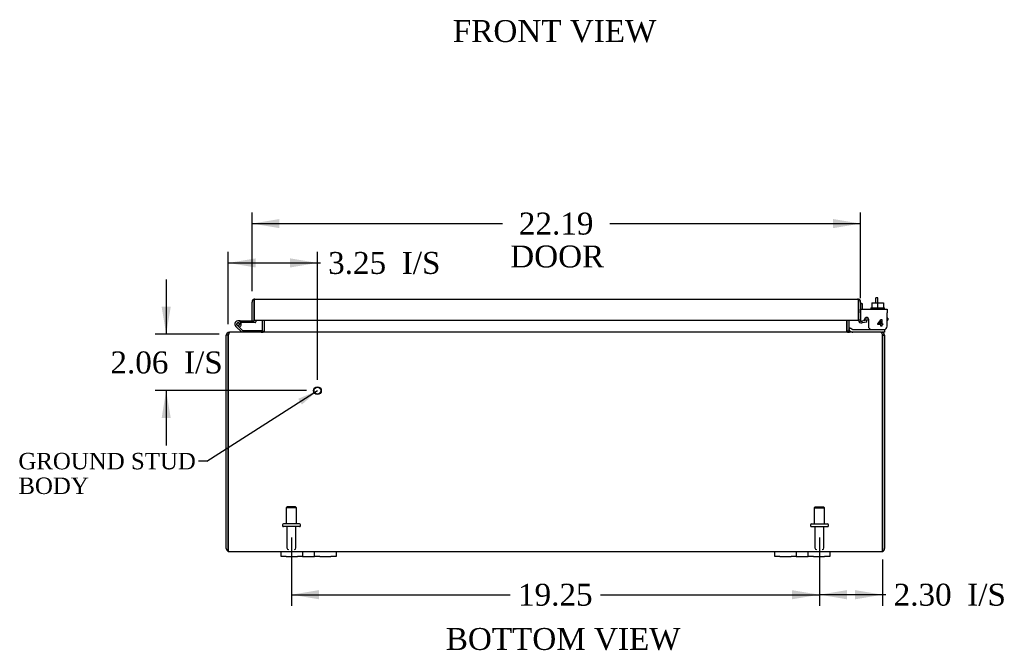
# Model space of a CAD drawing. Header units: inches. Extents: x 4 to 119, y 5 to 79.
# Tile 1 of 7: x 22 to 58, y 5 to 28. Entities that reach past the tile are written whole.
import ezdxf
from ezdxf.enums import TextEntityAlignment as Align
from ezdxf.lldxf.tags import DXFTag

# ---------------------------------------------------------------- set-up
doc = ezdxf.new("R2010")
doc.units = ezdxf.units.IN
doc.header["$MEASUREMENT"] = 0
for name, color, linetype in [('COM40153-1', 7, 'CONTINUOUS'), ('COM40153-2', 7, 'CONTINUOUS'), ('COM42667', 7, 'CONTINUOUS'), ('COM42780', 7, 'CONTINUOUS'), ('COM48426', 7, 'CONTINUOUS'), ('COM71780-1', 7, 'CONTINUOUS'), ('COM71783-1', 7, 'CONTINUOUS'), ('DEFAULT', 7, 'CONTINUOUS'), ('FET07710', 7, 'CONTINUOUS'), ('SCC19011', 7, 'CONTINUOUS'), ('STD21878', 7, 'CONTINUOUS'), ('STD26094', 7, 'CONTINUOUS'), ('WAF25035', 7, 'CONTINUOUS')]:
    doc.layers.add(name, color=color, linetype=linetype)
doc.styles.add('SEACAD_TIMES_NEW_ROMAN', font='times.ttf')
tags = doc.linetypes.add('HIDDEN2', pattern=[0.1875, 0.125, -0.0625]).pattern_tags.tags
tags[6:7] = [DXFTag(74, 4), DXFTag(75, 0), DXFTag(340, '0'), DXFTag(46, 0.0), DXFTag(50, 0.0), DXFTag(44, 0.0), DXFTag(45, 0.0)]
tags[4:5] = [DXFTag(74, 4), DXFTag(75, 0), DXFTag(340, '0'), DXFTag(46, 0.0), DXFTag(50, 0.0), DXFTag(44, 0.0), DXFTag(45, 0.0)]

# ---------------------------------------------------------------- blocks, each defined once
blk = doc.blocks.new('SEANNOT_GROUP1')
at = {"layer": 'DEFAULT', "linetype": 'Continuous'}
blk.add_hatch(color=136, dxfattribs=at).paths.add_polyline_path([(31.895, 13.549), (32.461, 14.057), (31.761, 13.76)])
at = {"layer": 'DEFAULT', "color": 136, "linetype": 'Continuous'}
blk.add_line((28.423, 11.487), (28.123, 11.487), dxfattribs=at)
blk.add_lwpolyline([(28.423, 11.487), (32.461, 14.057)], dxfattribs=at)
at = {"layer": 'DEFAULT', "color": 136, "linetype": 'Continuous', "style": 'SEACAD_TIMES_NEW_ROMAN'}
for s, p in [('GROUND STUD', (21.557, 11.787)), ('BODY', (21.557, 10.887))]:
    blk.add_text(s, height=0.6, dxfattribs=at).set_placement(p, align=Align.TOP_LEFT)
blk = doc.blocks.new('GDIMGGROUP2')
at = {"layer": 'DEFAULT', "linetype": 'Continuous'}
for points in [[(32.514, 6.446), (32.514, 6.779), (31.514, 6.613)], [(49.764, 6.446), (50.764, 6.613), (49.764, 6.779)]]:
    blk.add_hatch(color=136, dxfattribs=at).paths.add_polyline_path(points)
at = {"layer": 'DEFAULT', "color": 136, "linetype": 'Continuous'}
for p, q in [((31.514, 8.698), (31.514, 6.213)), ((50.764, 8.698), (50.764, 6.213)), ((31.514, 6.613), (39.494, 6.613)), ((42.784, 6.613), (50.764, 6.613))]:
    blk.add_line(p, q, dxfattribs=at)
at = {"layer": 'DEFAULT', "color": 136, "linetype": 'Continuous', "style": 'SEACAD_TIMES_NEW_ROMAN'}
blk.add_text('19.25', height=0.8, dxfattribs=at).set_placement((39.774, 7.013), align=Align.TOP_LEFT)
blk = doc.blocks.new('GDIMGGROUP15')
at = {"layer": 'DEFAULT', "linetype": 'Continuous'}
for points in [[(31.076, 20.319), (30.076, 20.153), (31.076, 19.986)], [(51.264, 20.319), (51.264, 19.986), (52.264, 20.153)]]:
    blk.add_hatch(color=136, dxfattribs=at).paths.add_polyline_path(points)
at = {"layer": 'DEFAULT', "color": 136, "linetype": 'Continuous'}
for p, q in [((30.076, 17.691), (30.076, 20.553)), ((52.264, 17.435), (52.264, 20.553)), ((30.076, 20.153), (39.212, 20.153)), ((43.128, 20.153), (52.264, 20.153))]:
    blk.add_line(p, q, dxfattribs=at)
at = {"layer": 'DEFAULT', "color": 136, "linetype": 'Continuous', "style": 'SEACAD_TIMES_NEW_ROMAN'}
for s, p in [('22.19', (39.805, 20.553)), ('DOOR', (39.492, 19.353))]:
    blk.add_text(s, height=0.8, dxfattribs=at).set_placement(p, align=Align.TOP_LEFT)
blk = doc.blocks.new('GDIMGGROUP16')
at = {"layer": 'DEFAULT', "linetype": 'Continuous'}
for points in [[(30.211, 18.884), (29.211, 18.717), (30.211, 18.551)], [(31.461, 18.884), (31.461, 18.551), (32.461, 18.717)]]:
    blk.add_hatch(color=136, dxfattribs=at).paths.add_polyline_path(points)
at = {"layer": 'DEFAULT', "color": 136, "linetype": 'Continuous'}
for p, q in [((29.211, 16.481), (29.211, 19.117)), ((32.461, 14.457), (32.461, 19.117)), ((29.211, 18.717), (32.572, 18.717))]:
    blk.add_line(p, q, dxfattribs=at)
at = {"layer": 'DEFAULT', "color": 136, "linetype": 'Continuous', "style": 'SEACAD_TIMES_NEW_ROMAN'}
for s, p in [('3.25', (32.852, 19.117)), ('I/S', (35.535, 19.117))]:
    blk.add_text(s, height=0.8, dxfattribs=at).set_placement(p, align=Align.TOP_LEFT)
blk = doc.blocks.new('GDIMGGROUP17')
at = {"layer": 'DEFAULT', "linetype": 'Continuous'}
for points in [[(26.78, 17.117), (26.946, 16.117), (27.113, 17.117)], [(26.78, 13.057), (27.113, 13.057), (26.946, 14.057)]]:
    blk.add_hatch(color=136, dxfattribs=at).paths.add_polyline_path(points)
at = {"layer": 'DEFAULT', "color": 136, "linetype": 'Continuous'}
for p, q in [((26.946, 18.117), (26.946, 16.117)), ((28.872, 16.117), (26.546, 16.117)), ((32.061, 14.057), (26.546, 14.057)), ((26.946, 14.057), (26.946, 12.057))]:
    blk.add_line(p, q, dxfattribs=at)
at = {"layer": 'DEFAULT', "color": 136, "linetype": 'Continuous', "style": 'SEACAD_TIMES_NEW_ROMAN'}
for s, p in [('2.06', (24.913, 15.487)), ('I/S', (27.596, 15.487))]:
    blk.add_text(s, height=0.8, dxfattribs=at).set_placement(p, align=Align.TOP_LEFT)
blk = doc.blocks.new('GDIMGGROUP23')
at = {"layer": 'DEFAULT', "linetype": 'Continuous'}
for points in [[(51.764, 6.446), (51.764, 6.779), (50.764, 6.613)], [(52.067, 6.446), (53.067, 6.613), (52.067, 6.779)]]:
    blk.add_hatch(color=136, dxfattribs=at).paths.add_polyline_path(points)
at = {"layer": 'DEFAULT', "color": 136, "linetype": 'Continuous'}
for p, q in [((50.764, 8.698), (50.764, 6.213)), ((53.067, 7.897), (53.067, 6.213)), ((53.191, 6.613), (50.764, 6.613))]:
    blk.add_line(p, q, dxfattribs=at)
at = {"layer": 'DEFAULT', "color": 136, "linetype": 'Continuous', "style": 'SEACAD_TIMES_NEW_ROMAN'}
for s, p in [('2.30', (53.471, 7.013)), ('I/S', (56.154, 7.013))]:
    blk.add_text(s, height=0.8, dxfattribs=at).set_placement(p, align=Align.TOP_LEFT)

msp = doc.modelspace()

# ---------------------------------------------------------------- linework, layer by layer
at = {"layer": 'COM40153-1', "color": 7, "linetype": 'Continuous'}
for p, q in [((52.817, 17.261), (52.817, 17.439)), ((52.889, 17.439), (52.817, 17.439)), ((52.889, 17.261), (52.889, 17.439))]:
    msp.add_line(p, q, dxfattribs=at)
at = {"layer": 'COM40153-2', "color": 7, "linetype": 'Continuous'}
for p, q in [((52.336, 17.227), (52.264, 17.227)), ((52.336, 17.035), (52.336, 17.227)), ((52.548, 16.627), (52.39, 16.627)), ((52.54, 16.699), (52.436, 16.699)), ((53.264, 16.699), (53.234, 16.699)), ((53.234, 16.627), (53.264, 16.627)), ((53.264, 16.699), (53.264, 16.627))]:
    msp.add_line(p, q, dxfattribs=at)
msp.add_arc((52.372, 16.735), 0.108, 180, 186.8545, dxfattribs=at)
at = {"layer": 'COM42667', "color": 7, "linetype": 'Continuous'}
for p, q in [((52.264, 17.035), (53.234, 17.035)), ((52.264, 16.892), (52.264, 17.035)), ((52.264, 16.892), (52.264, 16.636)), ((53.234, 17.035), (53.234, 16.892)), ((53.234, 16.409), (53.234, 16.892)), ((52.379, 16.61), (52.438, 16.701)), ((52.548, 16.669), (52.548, 16.409)), ((52.898, 16.498), (53.013, 16.659)), ((53.007, 16.61), (52.928, 16.498)), ((53.007, 16.498), (53.007, 16.61)), ((53.013, 16.659), (53.038, 16.659)), ((53.038, 16.659), (53.038, 16.498)), ((52.898, 16.469), (52.898, 16.498)), ((53.007, 16.469), (52.898, 16.469)), ((52.928, 16.498), (53.007, 16.498)), ((53.007, 16.409), (53.007, 16.469)), ((53.038, 16.409), (53.007, 16.409)), ((53.038, 16.498), (53.071, 16.498)), ((53.071, 16.469), (53.038, 16.469)), ((53.038, 16.469), (53.038, 16.409)), ((53.071, 16.498), (53.071, 16.469))]:
    msp.add_line(p, q, dxfattribs=at)
for centre, radius, start, end in [((52.324, 16.636), 0.06, 180, 202.199), ((52.488, 16.669), 0.06, 0, 147.1545), ((52.673, 16.409), 0.125, 180, 270), ((53.109, 16.409), 0.125, 270, 0)]:
    msp.add_arc(centre, radius, start, end, dxfattribs=at)
at = {"layer": 'COM42780', "color": 7, "linetype": 'Continuous'}
for p, q in [((51.836, 16.282), (51.903, 16.349)), ((51.836, 16.282), (51.886, 16.231)), ((51.903, 16.349), (51.953, 16.298)), ((51.987, 16.284), (52.885, 16.284)), ((52.885, 16.284), (53.135, 16.284)), ((53.135, 16.189), (53.031, 16.189)), ((53.135, 16.284), (53.135, 16.287)), ((53.135, 16.284), (53.135, 16.189))]:
    msp.add_line(p, q, dxfattribs=at)
for radius in [0.143, 0.048]:
    msp.add_arc((51.987, 16.332), radius, 225, 270, dxfattribs=at)
msp.add_open_spline([(52.627, 16.284), (52.628, 16.284), (52.63, 16.286), (52.631, 16.289), (52.632, 16.29), (52.632, 16.292)], degree=3, knots=[0, 0, 0, 0, 0.25, 0.25, 0.3597521, 0.3597521, 0.3597521, 0.3597521], dxfattribs=at)
at = {"layer": 'COM48426', "color": 7, "linetype": 'Continuous'}
for p, q in [((30.442, 16.632), (30.442, 16.225)), ((30.514, 16.632), (30.514, 16.225)), ((30.527, 16.225), (30.527, 16.632)), ((51.75, 16.632), (51.75, 16.225)), ((51.764, 16.632), (51.764, 16.225)), ((51.836, 16.632), (51.836, 16.225)), ((29.247, 16.165), (29.247, 16.189)), ((29.247, 16.189), (29.271, 16.189)), ((53.005, 16.189), (29.272, 16.189)), ((30.442, 16.225), (30.514, 16.225)), ((51.836, 16.225), (51.764, 16.225)), ((53.006, 16.189), (53.031, 16.189)), ((53.031, 16.165), (53.031, 16.189)), ((29.139, 8.297), (29.139, 16.081)), ((29.211, 16.081), (29.139, 16.081)), ((29.211, 8.297), (29.211, 16.081)), ((29.211, 16.081), (29.211, 8.297)), ((53.067, 16.081), (53.139, 16.081)), ((53.067, 16.081), (53.067, 8.297)), ((53.067, 8.297), (53.067, 16.081)), ((53.139, 16.081), (53.139, 8.297)), ((29.211, 8.196), (29.211, 8.297)), ((29.211, 8.297), (29.211, 8.196)), ((53.067, 8.196), (53.067, 8.297)), ((53.067, 8.297), (53.067, 8.196)), ((29.247, 8.189), (31.139, 8.189)), ((33.139, 8.189), (49.139, 8.189)), ((51.139, 8.189), (53.031, 8.189))]:
    msp.add_line(p, q, dxfattribs=at)
for centre, radius, start, end in [((29.247, 16.081), 0.108, 90, 180), ((30.406, 16.225), 0.036, 270, 360), ((30.406, 16.225), 0.108, 349.6016, 0), ((51.872, 16.225), 0.108, 180, 190.3994), ((51.872, 16.225), 0.036, 180, 270), ((53.031, 16.081), 0.108, 0, 90), ((29.247, 16.081), 0.036, 141.2767, 180), ((53.031, 16.081), 0.036, 0, 38.7233), ((29.247, 8.297), 0.108, 180, 250.5288), ((53.031, 8.297), 0.108, 289.4712, 0), ((29.247, 8.297), 0.108, 250.5288, 270), ((53.031, 8.297), 0.108, 270, 289.4712)]:
    msp.add_arc(centre, radius, start, end, dxfattribs=at)
for centre, start_param, end_param in [((29.247, 8.297), 2.801756, 3.141593), ((53.031, 8.297), 3.141593, 3.48143)]:
    msp.add_ellipse(centre, major_axis=(0, 0.108), ratio=0.997813, start_param=start_param, end_param=end_param, dxfattribs=at)
for points, knots in [([(29.211, 16.081), (29.216, 16.096), (29.221, 16.11), (29.231, 16.136), (29.236, 16.148), (29.247, 16.168), (29.252, 16.176), (29.262, 16.187), (29.267, 16.189), (29.272, 16.189)], [0, 0, 0, 0, 0.25, 0.25, 0.5, 0.5, 0.75, 0.75, 1, 1, 1, 1]), ([(30.424, 16.189), (30.434, 16.189), (30.444, 16.19), (30.465, 16.192), (30.475, 16.194), (30.49, 16.198), (30.494, 16.199), (30.504, 16.203), (30.508, 16.204), (30.516, 16.209), (30.52, 16.212), (30.524, 16.217), (30.525, 16.218), (30.527, 16.222), (30.527, 16.224), (30.527, 16.225)], [0, 0, 0, 0, 0.25, 0.25, 0.5, 0.5, 0.625, 0.625, 0.75, 0.75, 0.875, 0.875, 0.9375, 0.9375, 1, 1, 1, 1]), ([(51.75, 16.225), (51.75, 16.224), (51.751, 16.222), (51.752, 16.218), (51.753, 16.217), (51.757, 16.212), (51.761, 16.209), (51.769, 16.204), (51.774, 16.203), (51.783, 16.199), (51.788, 16.198), (51.802, 16.194), (51.812, 16.192), (51.833, 16.19), (51.843, 16.189), (51.854, 16.189)], [0, 0, 0, 0, 0.0625, 0.0625, 0.125, 0.125, 0.25, 0.25, 0.375, 0.375, 0.5, 0.5, 0.75, 0.75, 1, 1, 1, 1]), ([(53.005, 16.189), (53.01, 16.189), (53.015, 16.187), (53.025, 16.176), (53.031, 16.168), (53.041, 16.148), (53.046, 16.136), (53.056, 16.11), (53.061, 16.096), (53.067, 16.081)], [0, 0, 0, 0, 0.25, 0.25, 0.5, 0.5, 0.75, 0.75, 1, 1, 1, 1])]:
    msp.add_open_spline(points, degree=3, knots=knots, dxfattribs=at)
at = {"layer": 'COM71780-1', "color": 7, "linetype": 'Continuous'}
for p, q in [((30.076, 16.604), (30.076, 17.291)), ((30.148, 17.393), (30.148, 17.291)), ((30.148, 17.291), (30.148, 17.393)), ((30.148, 16.604), (30.148, 17.291)), ((30.148, 17.291), (30.148, 16.632)), ((30.184, 17.399), (52.156, 17.399)), ((52.192, 17.291), (52.192, 17.393)), ((52.192, 17.393), (52.192, 17.291)), ((52.192, 16.632), (52.192, 17.291)), ((52.192, 17.291), (52.192, 16.632)), ((52.264, 17.291), (52.264, 16.632)), ((30.076, 16.604), (30.148, 16.604)), ((30.148, 16.632), (52.192, 16.632)), ((52.264, 16.632), (52.192, 16.632)), ((52.276, 16.605), (52.23, 16.55)), ((52.476, 16.627), (52.306, 16.597)), ((52.306, 16.597), (52.318, 16.526)), ((52.488, 16.556), (52.318, 16.526)), ((52.488, 16.556), (52.476, 16.627))]:
    msp.add_line(p, q, dxfattribs=at)
for centre, radius, start, end in [((30.184, 17.291), 0.108, 109.4712, 180), ((30.184, 17.291), 0.108, 90, 109.4712), ((52.156, 17.291), 0.108, 70.5288, 90), ((52.156, 17.291), 0.108, 0, 70.5288), ((52.3, 16.632), 0.108, 180, 230), ((52.3, 16.632), 0.108, 230.0001, 279.9999), ((52.3, 16.632), 0.036, 180, 230), ((52.3, 16.632), 0.036, 230, 280)]:
    msp.add_arc(centre, radius, start, end, dxfattribs=at)
for centre, start_param, end_param in [((30.184, 17.291), 3.141593, 3.48143), ((52.156, 17.291), 2.801756, 3.141593)]:
    msp.add_ellipse(centre, major_axis=(0, -0.108), ratio=0.997813, start_param=start_param, end_param=end_param, dxfattribs=at)
at = {"layer": 'COM71783-1', "color": 7, "linetype": 'Continuous'}
for p, q in [((30.148, 17.092), (30.148, 17.092)), ((29.635, 16.604), (29.568, 16.604)), ((29.635, 16.604), (30.076, 16.604)), ((29.671, 16.542), (29.691, 16.542)), ((30.185, 16.542), (29.691, 16.542)), ((30.21, 16.632), (30.21, 16.567)), ((29.7, 16.189), (29.489, 16.401)), ((29.531, 16.446), (29.726, 16.251)), ((29.685, 16.487), (29.623, 16.487)), ((29.726, 16.251), (30.42, 16.251)), ((30.42, 16.251), (30.42, 16.189))]:
    msp.add_line(p, q, dxfattribs=at)
msp.add_circle((29.568, 16.487), 0.05, dxfattribs=at)
for centre, radius, start, end in [((29.568, 16.487), 0.117, 0, 227.608), ((29.568, 16.487), 0.055, 0, 228.8041), ((29.568, 16.487), 0.135, 24.0421, 60.0736), ((30.185, 16.567), 0.025, 270, 0), ((29.568, 16.487), 0.055, 228.8041, 0), ((29.568, 16.487), 0.117, 287.0274, 0)]:
    msp.add_arc(centre, radius, start, end, dxfattribs=at)
at = {"layer": 'FET07710', "color": 7, "linetype": 'Continuous'}
for p, q in [((31.139, 8.002), (31.139, 8.189)), ((31.139, 8.189), (31.326, 8.189)), ((31.326, 8.002), (31.139, 8.002)), ((31.326, 8.189), (31.733, 8.189)), ((31.326, 8.002), (31.733, 8.002)), ((31.733, 8.189), (31.92, 8.189)), ((31.92, 8.002), (31.733, 8.002)), ((31.92, 8.189), (32.138, 8.189)), ((31.92, 8.189), (31.92, 8.002)), ((31.92, 8.002), (32.138, 8.002)), ((32.138, 8.189), (32.139, 8.189)), ((32.138, 8.002), (32.139, 8.002)), ((32.139, 8.189), (32.357, 8.189)), ((32.139, 8.002), (32.357, 8.002)), ((32.357, 8.002), (32.357, 8.189)), ((32.357, 8.189), (32.544, 8.189)), ((32.544, 8.002), (32.357, 8.002)), ((32.544, 8.189), (32.951, 8.189)), ((32.544, 8.002), (32.951, 8.002)), ((32.951, 8.189), (33.139, 8.189)), ((33.139, 8.002), (32.951, 8.002)), ((33.139, 8.189), (33.139, 8.002)), ((49.139, 8.002), (49.139, 8.189)), ((49.139, 8.189), (49.326, 8.189)), ((49.326, 8.002), (49.139, 8.002)), ((49.326, 8.189), (49.733, 8.189)), ((49.326, 8.002), (49.733, 8.002)), ((49.733, 8.189), (49.92, 8.189)), ((49.92, 8.002), (49.733, 8.002)), ((49.92, 8.189), (50.138, 8.189)), ((49.92, 8.189), (49.92, 8.002)), ((49.92, 8.002), (50.138, 8.002)), ((50.138, 8.189), (50.139, 8.189)), ((50.138, 8.002), (50.139, 8.002)), ((50.139, 8.189), (50.357, 8.189)), ((50.139, 8.002), (50.357, 8.002)), ((50.357, 8.002), (50.357, 8.189)), ((50.357, 8.189), (50.544, 8.189)), ((50.544, 8.002), (50.357, 8.002)), ((50.544, 8.189), (50.951, 8.189)), ((50.544, 8.002), (50.951, 8.002)), ((50.951, 8.189), (51.139, 8.189)), ((51.139, 8.002), (50.951, 8.002)), ((51.139, 8.189), (51.139, 8.002))]:
    msp.add_line(p, q, dxfattribs=at)
at = {"layer": 'SCC19011', "color": 7, "linetype": 'Continuous'}
for p, q in [((52.67, 17.261), (52.67, 17.08)), ((52.67, 17.261), (52.885, 17.261)), ((52.885, 17.261), (52.885, 17.08)), ((52.885, 17.261), (53.1, 17.261)), ((53.1, 17.261), (53.1, 17.08))]:
    msp.add_line(p, q, dxfattribs=at)
at = {"layer": 'STD21878', "color": 7, "linetype": 'HIDDEN2'}
for radius in [0.141, 0.125]:
    msp.add_circle((32.461, 14.057), radius, dxfattribs=at)
at = {"layer": 'STD26094', "color": 7, "linetype": 'HIDDEN2'}
for p, q in [((31.364, 9.823), (31.326, 9.786)), ((31.701, 9.786), (31.326, 9.786)), ((31.326, 9.786), (31.326, 9.198)), ((31.664, 9.823), (31.364, 9.823)), ((31.701, 9.786), (31.664, 9.823)), ((31.701, 9.198), (31.701, 9.786)), ((50.614, 9.823), (50.576, 9.786)), ((50.576, 9.786), (50.951, 9.786)), ((50.576, 9.786), (50.576, 9.198)), ((50.614, 9.823), (50.914, 9.823)), ((50.951, 9.786), (50.914, 9.823)), ((50.951, 9.198), (50.951, 9.786)), ((31.189, 9.168), (31.189, 9.128)), ((31.809, 9.198), (31.219, 9.198)), ((31.809, 9.098), (31.219, 9.098)), ((31.349, 9.098), (31.349, 8.321)), ((31.679, 8.321), (31.679, 9.098)), ((31.839, 9.128), (31.839, 9.168)), ((50.439, 9.168), (50.439, 9.128)), ((50.469, 9.198), (51.059, 9.198)), ((50.469, 9.098), (51.059, 9.098)), ((50.599, 9.098), (50.599, 8.321)), ((50.929, 8.321), (50.929, 9.098)), ((51.089, 9.128), (51.089, 9.168))]:
    msp.add_line(p, q, dxfattribs=at)
for centre, radius, start, end in [((31.219, 9.168), 0.03, 90, 180), ((31.219, 9.128), 0.03, 180, 270), ((31.809, 9.168), 0.03, 0, 90), ((31.809, 9.128), 0.03, 270, 0), ((50.469, 9.168), 0.03, 90, 180), ((50.469, 9.128), 0.03, 180, 270), ((51.059, 9.168), 0.03, 0, 90), ((51.059, 9.128), 0.03, 270, 0), ((31.409, 8.321), 0.06, 180, 270), ((31.619, 8.321), 0.06, 270, 0), ((50.659, 8.321), 0.06, 180, 270), ((50.869, 8.321), 0.06, 270, 0)]:
    msp.add_arc(centre, radius, start, end, dxfattribs=at)
at = {"layer": 'WAF25035', "color": 7, "linetype": 'Continuous'}
for p, q in [((52.635, 17.08), (53.135, 17.08)), ((52.635, 17.08), (52.635, 17.035)), ((53.135, 17.035), (53.135, 17.08))]:
    msp.add_line(p, q, dxfattribs=at)

# ---------------------------------------------------------------- block references
at = {"layer": 'DEFAULT', "color": 7}
for name in ['GDIMGGROUP15', 'GDIMGGROUP16', 'GDIMGGROUP17', 'SEANNOT_GROUP1', 'GDIMGGROUP2', 'GDIMGGROUP23']:
    msp.add_blockref(name, (0, 0), dxfattribs=at)

# ---------------------------------------------------------------- texts
at = {"layer": 'DEFAULT', "color": 7, "linetype": 'Continuous', "style": 'SEACAD_TIMES_NEW_ROMAN'}
for s, p in [('FRONT VIEW', (37.399, 27.577)), ('BOTTOM VIEW', (37.142, 5.398))]:
    msp.add_text(s, height=0.8, dxfattribs=at).set_placement(p, align=Align.TOP_LEFT)

doc.saveas('drawing.dxf')
